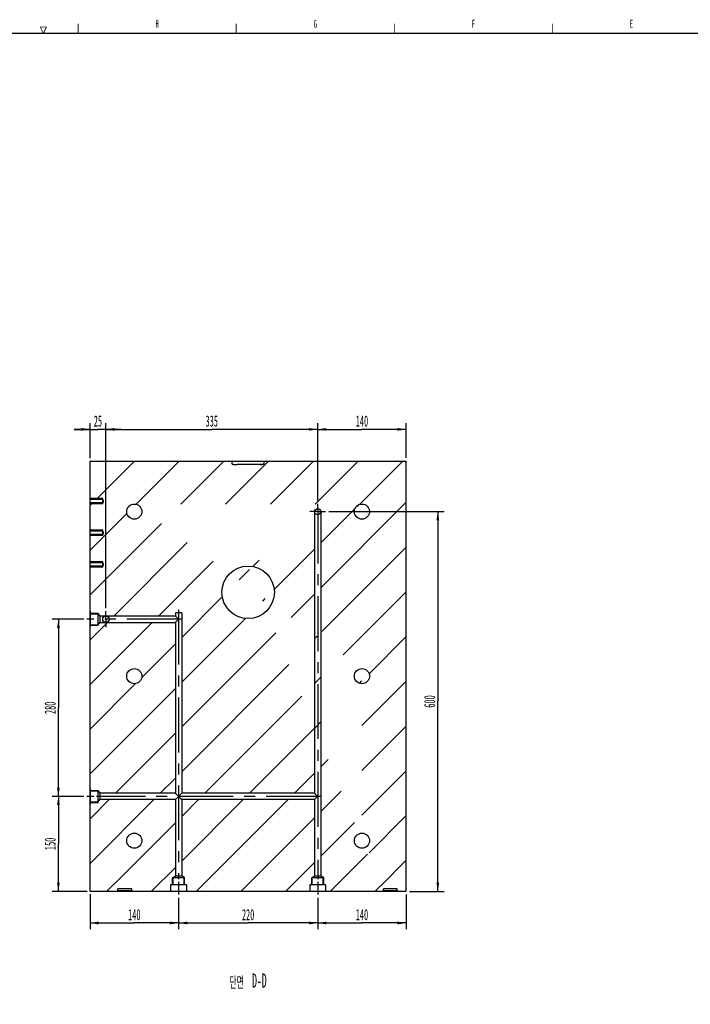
# Model space of a CAD drawing. Header units: millimetres. Extents: x -1 to 4195, y -1 to 2965.
# Tile 7 of 25: x 2063 to 3123, y 1386 to 2941. Entities that reach past the tile are written whole.
import ezdxf

# ---------------------------------------------------------------- set-up
doc = ezdxf.new("R2010")
doc.units = ezdxf.units.MM
doc.header["$LTSCALE"] = 231.275
doc.linetypes.add('CENTER', pattern=[0.6, 0.375, -0.075, 0.075, -0.075])
doc.layers.get('0').update_dxf_attribs({"linetype": 'CONTINUOUS'})
doc.layers.add('02___PRT_ALL_AXES', color=7, linetype='CONTINUOUS')
doc.layers.add('7_ALL_FEATURES', color=7, linetype='CONTINUOUS')
doc.styles.get("Standard").update_dxf_attribs({"font": 'txt', "width": 0.5})
doc.dimstyles.new('DIMSTYLE_1', dxfattribs={"dimtxt": 17.5, "dimasz": 13.8, "dimexe": 2, "dimexo": 1, "dimgap": 0.875, "dimtad": 1, "dimdec": 3, "dimdsep": 46, "dimtxsty": 'Standard', "dimblk": '_FILLED', "dimblk1": '_FILLED', "dimblk2": '_FILLED', "dimcen": 0.09, "dimadec": 3, "dimazin": 2, "dimtp": 0.5, "dimtm": 0.5, "dimtfac": 1, "dimtdec": 3, "dimtofl": 0, "dimtmove": 0, "dimatfit": 3, "dimldrblk": '_FILLED', "dimfxl": 0, "dimtolj": 1, "dimarcsym": 0})
doc.dimstyles.new('DIMSTYLE_2', dxfattribs={"dimtxt": 17.5, "dimasz": 13.8, "dimexe": 2, "dimexo": 1, "dimgap": 0.875, "dimtad": 1, "dimdec": 3, "dimdsep": 46, "dimtxsty": 'Standard', "dimblk": '_FILLED', "dimblk1": '_FILLED', "dimblk2": '_FILLED', "dimcen": 0.09, "dimadec": 3, "dimazin": 2, "dimtp": 0.8, "dimtm": 0.8, "dimtfac": 1, "dimtdec": 3, "dimtofl": 0, "dimtmove": 0, "dimatfit": 3, "dimldrblk": '_FILLED', "dimfxl": 0, "dimtolj": 1, "dimarcsym": 0})
doc.dimstyles.new('DIMSTYLE_3', dxfattribs={"dimtxt": 17.5, "dimasz": 13.8, "dimexe": 2, "dimexo": 1, "dimgap": 0.875, "dimtad": 1, "dimdec": 3, "dimdsep": 46, "dimtxsty": 'Standard', "dimblk": '_FILLED', "dimblk1": '_FILLED', "dimblk2": '_FILLED', "dimcen": 0.09, "dimadec": 3, "dimazin": 2, "dimtp": 0.2, "dimtm": 0.2, "dimtfac": 1, "dimtdec": 3, "dimtofl": 0, "dimtmove": 0, "dimatfit": 3, "dimldrblk": '_FILLED', "dimfxl": 0, "dimtolj": 1, "dimarcsym": 0})

# ---------------------------------------------------------------- blocks, each defined once
blk = doc.blocks.new('_FILLED')
at = {"color": 0, "linetype": 'ByBlock'}
blk.add_solid([(0, 0), (-1, 0.16), (-1, -0.16)], dxfattribs=at)
blk = doc.blocks.new('*D19')
at = {"color": 2, "linetype": 'Continuous'}
for p, q in [((2313.8, 1554.1), (2313.8, 1504.1)), ((2533.8, 1554.1), (2533.8, 1504.1)), ((2313.8, 1514.1), (2423.8, 1514.1)), ((2533.8, 1514.1), (2423.8, 1514.1))]:
    blk.add_line(p, q, dxfattribs=at)
at = {"color": 2, "linetype": 'Continuous', "xscale": 13.8, "yscale": 13.8, "zscale": 13.8, "rotation": 180}
blk.add_blockref('_FILLED', (2313.8, 1514.1), dxfattribs=at)
at = {"color": 2, "linetype": 'Continuous', "xscale": 13.8, "yscale": 13.8, "zscale": 13.8}
blk.add_blockref('_FILLED', (2533.8, 1514.1), dxfattribs=at)
at = {"color": 2, "linetype": 'Continuous', "insert": (2423.8, 1536), "char_height": 17.5, "width": 26.25, "attachment_point": 2, "line_spacing_factor": 0.9}
blk.add_mtext('220', dxfattribs=at)
blk = doc.blocks.new('*D20')
at = {"color": 2, "linetype": 'Continuous'}
for p, q in [((2673.8, 1559.1), (2673.8, 1504.1)), ((2533.8, 1554.1), (2533.8, 1504.1)), ((2533.8, 1514.1), (2603.8, 1514.1)), ((2673.8, 1514.1), (2603.8, 1514.1))]:
    blk.add_line(p, q, dxfattribs=at)
at = {"color": 2, "linetype": 'Continuous', "xscale": 13.8, "yscale": 13.8, "zscale": 13.8, "rotation": 180}
blk.add_blockref('_FILLED', (2533.8, 1514.1), dxfattribs=at)
at = {"color": 2, "linetype": 'Continuous', "xscale": 13.8, "yscale": 13.8, "zscale": 13.8}
blk.add_blockref('_FILLED', (2673.8, 1514.1), dxfattribs=at)
at = {"color": 2, "linetype": 'Continuous', "insert": (2603.8, 1536), "char_height": 17.5, "width": 26.25, "attachment_point": 2, "line_spacing_factor": 0.9}
blk.add_mtext('140', dxfattribs=at)
blk = doc.blocks.new('*D21')
at = {"color": 2, "linetype": 'Continuous'}
for p, q in [((2163.8, 1714.1), (2113.8, 1714.1)), ((2123.8, 1714.1), (2123.8, 1639.1)), ((2123.8, 1564.1), (2123.8, 1639.1)), ((2169.3, 1564.1), (2113.8, 1564.1))]:
    blk.add_line(p, q, dxfattribs=at)
at = {"color": 2, "linetype": 'Continuous', "xscale": 13.8, "yscale": 13.8, "zscale": 13.8}
for p, rotation in [((2123.8, 1714.1), 90), ((2123.8, 1564.1), 270)]:
    blk.add_blockref('_FILLED', p, dxfattribs=dict(at, rotation=rotation))
at = {"color": 2, "linetype": 'Continuous', "insert": (2102, 1639.1), "char_height": 17.5, "width": 26.25, "attachment_point": 2, "rotation": 90, "line_spacing_factor": 0.9}
blk.add_mtext('150', dxfattribs=at)
blk = doc.blocks.new('*D22')
at = {"color": 2, "linetype": 'Continuous'}
for p, q in [((2163.8, 1994.1), (2113.8, 1994.1)), ((2123.8, 1994.1), (2123.8, 1854.1)), ((2123.8, 1714.1), (2123.8, 1854.1)), ((2163.8, 1714.1), (2113.8, 1714.1))]:
    blk.add_line(p, q, dxfattribs=at)
at = {"color": 2, "linetype": 'Continuous', "xscale": 13.8, "yscale": 13.8, "zscale": 13.8}
for p, rotation in [((2123.8, 1994.1), 90), ((2123.8, 1714.1), 270)]:
    blk.add_blockref('_FILLED', p, dxfattribs=dict(at, rotation=rotation))
at = {"color": 2, "linetype": 'Continuous', "insert": (2102, 1854.1), "char_height": 17.5, "width": 26.25, "attachment_point": 2, "rotation": 90, "line_spacing_factor": 0.9}
blk.add_mtext('280', dxfattribs=at)
blk = doc.blocks.new('*D23')
at = {"color": 2, "linetype": 'Continuous'}
for p, q in [((2551.3, 2164.1), (2733.8, 2164.1)), ((2723.8, 2164.1), (2723.8, 1864.1)), ((2723.8, 1564.1), (2723.8, 1864.1)), ((2678.8, 1564.1), (2733.8, 1564.1))]:
    blk.add_line(p, q, dxfattribs=at)
at = {"color": 2, "linetype": 'Continuous', "xscale": 13.8, "yscale": 13.8, "zscale": 13.8}
for p, rotation in [((2723.8, 2164.1), 90), ((2723.8, 1564.1), 270)]:
    blk.add_blockref('_FILLED', p, dxfattribs=dict(at, rotation=rotation))
at = {"color": 2, "linetype": 'Continuous', "insert": (2702, 1864.1), "char_height": 17.5, "width": 26.25, "attachment_point": 2, "rotation": 90, "line_spacing_factor": 0.9}
blk.add_mtext('600', dxfattribs=at)
blk = doc.blocks.new('*D24')
at = {"color": 2, "linetype": 'Continuous'}
for p, q in [((2533.8, 2181.6), (2533.8, 2304.1)), ((2673.8, 2249.1), (2673.8, 2304.1)), ((2533.8, 2294.1), (2603.8, 2294.1)), ((2673.8, 2294.1), (2603.8, 2294.1))]:
    blk.add_line(p, q, dxfattribs=at)
at = {"color": 2, "linetype": 'Continuous', "xscale": 13.8, "yscale": 13.8, "zscale": 13.8, "rotation": 180}
blk.add_blockref('_FILLED', (2533.8, 2294.1), dxfattribs=at)
at = {"color": 2, "linetype": 'Continuous', "xscale": 13.8, "yscale": 13.8, "zscale": 13.8}
blk.add_blockref('_FILLED', (2673.8, 2294.1), dxfattribs=at)
at = {"color": 2, "linetype": 'Continuous', "insert": (2603.8, 2316), "char_height": 17.5, "width": 26.25, "attachment_point": 2, "line_spacing_factor": 0.9}
blk.add_mtext('140', dxfattribs=at)
blk = doc.blocks.new('*D25')
at = {"color": 2, "linetype": 'Continuous'}
for p, q in [((2198.8, 2011.6), (2198.8, 2304.1)), ((2533.8, 2181.6), (2533.8, 2304.1)), ((2198.8, 2294.1), (2366.3, 2294.1)), ((2533.8, 2294.1), (2366.3, 2294.1))]:
    blk.add_line(p, q, dxfattribs=at)
at = {"color": 2, "linetype": 'Continuous', "xscale": 13.8, "yscale": 13.8, "zscale": 13.8, "rotation": 180}
blk.add_blockref('_FILLED', (2198.8, 2294.1), dxfattribs=at)
at = {"color": 2, "linetype": 'Continuous', "xscale": 13.8, "yscale": 13.8, "zscale": 13.8}
blk.add_blockref('_FILLED', (2533.8, 2294.1), dxfattribs=at)
at = {"color": 2, "linetype": 'Continuous', "insert": (2366.3, 2316), "char_height": 17.5, "width": 26.25, "attachment_point": 2, "line_spacing_factor": 0.9}
blk.add_mtext('335', dxfattribs=at)
blk = doc.blocks.new('*D42')
at = {"color": 2, "linetype": 'Continuous'}
for p, q in [((2173.8, 2248.6), (2173.8, 2304.1)), ((2198.8, 2011.6), (2198.8, 2304.1)), ((2173.8, 2294.1), (2148.8, 2294.1)), ((2148.8, 2294.1), (2186.3, 2294.1)), ((2223.8, 2294.1), (2186.3, 2294.1)), ((2198.8, 2294.1), (2223.8, 2294.1))]:
    blk.add_line(p, q, dxfattribs=at)
at = {"color": 2, "linetype": 'Continuous', "xscale": 13.8, "yscale": 13.8, "zscale": 13.8}
blk.add_blockref('_FILLED', (2173.8, 2294.1), dxfattribs=at)
at = {"color": 2, "linetype": 'Continuous', "xscale": 13.8, "yscale": 13.8, "zscale": 13.8, "rotation": 180}
blk.add_blockref('_FILLED', (2198.8, 2294.1), dxfattribs=at)
at = {"color": 2, "linetype": 'Continuous', "insert": (2186.3, 2316), "char_height": 17.5, "width": 17.5, "attachment_point": 2, "line_spacing_factor": 0.9}
blk.add_mtext('25', dxfattribs=at)
blk = doc.blocks.new('*D43')
at = {"color": 2, "linetype": 'Continuous'}
for p, q in [((2173.8, 1559.6), (2173.8, 1504.1)), ((2313.8, 1554.1), (2313.8, 1504.1)), ((2173.8, 1514.1), (2243.8, 1514.1)), ((2313.8, 1514.1), (2243.8, 1514.1))]:
    blk.add_line(p, q, dxfattribs=at)
at = {"color": 2, "linetype": 'Continuous', "xscale": 13.8, "yscale": 13.8, "zscale": 13.8, "rotation": 180}
blk.add_blockref('_FILLED', (2173.8, 1514.1), dxfattribs=at)
at = {"color": 2, "linetype": 'Continuous', "xscale": 13.8, "yscale": 13.8, "zscale": 13.8}
blk.add_blockref('_FILLED', (2313.8, 1514.1), dxfattribs=at)
at = {"color": 2, "linetype": 'Continuous', "insert": (2243.8, 1536), "char_height": 17.5, "width": 26.25, "attachment_point": 2, "line_spacing_factor": 0.9}
blk.add_mtext('140', dxfattribs=at)

msp = doc.modelspace()

# ---------------------------------------------------------------- hatches: boundary and pattern name
at = {"linetype": 'Continuous'}
h = msp.add_hatch(dxfattribs=at)
h.set_pattern_fill('D', color=2, scale=50, angle=45, style=0, pattern_type=0)
h.set_pattern_definition([(45, (0, 0), (-35.35534, 35.35534), [])])
edge = h.paths.add_edge_path()
edge.add_line((2174.3261, 1564.1173), (2216.8261, 1564.1173))
edge.add_line((2173.8261, 1564.6173), (2174.3261, 1564.1173))
edge.add_line((2173.8261, 1564.6173), (2173.8261, 1701.6173))
edge.add_line((2174.8261, 1701.6173), (2173.8261, 1701.6173))
edge.add_line((2174.8261, 1701.6173), (2174.8261, 1705.386))
edge.add_line((2174.8261, 1705.386), (2186.8261, 1705.386))
edge.add_line((2186.8261, 1705.386), (2189.0681, 1709.1173))
edge.add_line((2308.8264, 1709.1173), (2189.0681, 1709.1173))
edge.add_line((2308.8261, 1709.1176), (2308.8261, 1588.3592))
edge.add_line((2305.0949, 1586.1173), (2308.8261, 1588.3592))
edge.add_line((2305.0949, 1574.1173), (2305.0949, 1586.1173))
edge.add_line((2305.0949, 1574.1173), (2301.3261, 1574.1173))
edge.add_line((2301.3261, 1574.1173), (2301.3261, 1564.1173))
edge.add_line((2240.8261, 1564.1173), (2301.3261, 1564.1173))
edge.add_arc((2110.771, 1423.2873), 191.6962, 47.2778377, 47.7202452)
edge.add_line((2239.7348, 1565.1173), (2239.7348, 1568.1173))
edge.add_line((2239.7348, 1568.1173), (2217.9174, 1568.1173))
edge.add_line((2217.9174, 1565.1173), (2217.9174, 1568.1173))
edge.add_arc((2350.6917, 1419.1291), 197.3362, 132.2860812, 132.7158443)
edge.add_arc((2243.8261, 1644.1173), 12, 90, 270)
edge.add_arc((2243.8261, 1644.1173), 12, 270, 450)
edge = h.paths.add_edge_path()
edge.add_line((2326.3261, 1564.1173), (2521.3261, 1564.1173))
edge.add_line((2326.3261, 1574.1173), (2326.3261, 1564.1173))
edge.add_line((2326.3261, 1574.1173), (2322.5574, 1574.1173))
edge.add_line((2322.5574, 1574.1173), (2322.5574, 1586.1173))
edge.add_line((2322.5574, 1586.1173), (2318.8261, 1588.3592))
edge.add_line((2318.8261, 1709.1188), (2318.8261, 1588.3592))
edge.add_line((2528.8264, 1709.1173), (2318.8246, 1709.1173))
edge.add_line((2528.8261, 1709.1176), (2528.8261, 1588.3592))
edge.add_line((2525.0949, 1586.1173), (2528.8261, 1588.3592))
edge.add_line((2525.0949, 1574.1173), (2525.0949, 1586.1173))
edge.add_line((2525.0949, 1574.1173), (2521.3261, 1574.1173))
edge.add_line((2521.3261, 1574.1173), (2521.3261, 1564.1173))
edge = h.paths.add_edge_path()
edge.add_line((2546.3261, 1564.1173), (2636.8261, 1564.1173))
edge.add_line((2546.3261, 1574.1173), (2546.3261, 1564.1173))
edge.add_line((2546.3261, 1574.1173), (2542.5574, 1574.1173))
edge.add_line((2542.5574, 1574.1173), (2542.5574, 1586.1173))
edge.add_line((2542.5574, 1586.1173), (2538.8261, 1588.3592))
edge.add_line((2538.8261, 2164.1173), (2538.8261, 1588.3592))
edge.add_arc((2533.8261, 2164.1173), 5, 0, 90)
edge.add_arc((2533.8261, 2164.1173), 5, 90, 180)
edge.add_line((2528.8261, 2164.1173), (2528.8261, 1719.1156))
edge.add_line((2528.8278, 1719.1173), (2318.8257, 1719.1173))
edge.add_line((2318.8261, 2004.1173), (2318.8261, 1719.1169))
edge.add_line((2318.8261, 2004.1173), (2308.8261, 2004.1173))
edge.add_line((2308.8261, 2004.1173), (2308.8261, 1999.1156))
edge.add_line((2308.8278, 1999.1173), (2198.8261, 1999.1173))
edge.add_line((2198.8261, 1999.1173), (2189.0681, 1999.1173))
edge.add_line((2186.8261, 2002.8485), (2189.0681, 1999.1173))
edge.add_line((2174.8261, 2002.8485), (2186.8261, 2002.8485))
edge.add_line((2174.8261, 2002.8485), (2174.8261, 2006.6173))
edge.add_line((2174.8261, 2006.6173), (2173.8261, 2006.6173))
edge.add_line((2173.8261, 2006.6173), (2173.8261, 2077.8677))
edge.add_line((2193.8261, 2077.8677), (2173.8261, 2077.8677))
edge.add_spline(control_points=[(2194.6673, 2080.6173), (2194.6673, 2080.3242), (2194.5848, 2079.7308), (2194.2815, 2078.848), (2193.9891, 2078.2032), (2193.8261, 2077.8677)], knot_values=[0, 0, 0, 0, 0.333333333, 0.666666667, 1, 1, 1, 1], degree=3, periodic=0)
edge.add_spline(control_points=[(2193.8261, 2083.3668), (2193.9904, 2083.0287), (2194.2846, 2082.3803), (2194.5894, 2081.4859), (2194.6673, 2080.9025), (2194.6673, 2080.6173)], knot_values=[0, 0, 0, 0, 0.333333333, 0.666666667, 1, 1, 1, 1], degree=3, periodic=0)
edge.add_line((2193.8261, 2083.3668), (2173.8261, 2083.3668))
edge.add_line((2173.8261, 2083.3668), (2173.8261, 2127.8677))
edge.add_line((2193.8261, 2127.8677), (2173.8261, 2127.8677))
edge.add_spline(control_points=[(2194.6673, 2130.6173), (2194.6673, 2130.3242), (2194.5848, 2129.7308), (2194.2815, 2128.848), (2193.9891, 2128.2032), (2193.8261, 2127.8677)], knot_values=[0, 0, 0, 0, 0.333333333, 0.666666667, 1, 1, 1, 1], degree=3, periodic=0)
edge.add_spline(control_points=[(2193.8261, 2133.3668), (2193.9904, 2133.0287), (2194.2846, 2132.3803), (2194.5894, 2131.4859), (2194.6673, 2130.9025), (2194.6673, 2130.6173)], knot_values=[0, 0, 0, 0, 0.333333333, 0.666666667, 1, 1, 1, 1], degree=3, periodic=0)
edge.add_line((2193.8261, 2133.3668), (2173.8261, 2133.3668))
edge.add_line((2173.8261, 2133.3668), (2173.8261, 2177.8677))
edge.add_line((2193.8261, 2177.8677), (2173.8261, 2177.8677))
edge.add_spline(control_points=[(2194.6673, 2180.6173), (2194.6673, 2180.3242), (2194.5848, 2179.7308), (2194.2815, 2178.848), (2193.9891, 2178.2032), (2193.8261, 2177.8677)], knot_values=[0, 0, 0, 0, 0.333333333, 0.666666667, 1, 1, 1, 1], degree=3, periodic=0)
edge.add_spline(control_points=[(2193.8261, 2183.3668), (2193.9904, 2183.0287), (2194.2846, 2182.3803), (2194.5894, 2181.4859), (2194.6673, 2180.9025), (2194.6673, 2180.6173)], knot_values=[0, 0, 0, 0, 0.333333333, 0.666666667, 1, 1, 1, 1], degree=3, periodic=0)
edge.add_line((2193.8261, 2183.3668), (2173.8261, 2183.3668))
edge.add_line((2173.8261, 2183.3668), (2173.8261, 2243.6173))
edge.add_line((2174.3261, 2244.1173), (2173.8261, 2243.6173))
edge.add_line((2174.3261, 2244.1173), (2397.3705, 2244.1173))
edge.add_spline(control_points=[(2397.3705, 2244.1173), (2397.4256, 2244.1173), (2397.5332, 2244.1163), (2397.6866, 2244.1124), (2397.8318, 2244.1062), (2397.9686, 2244.0979), (2398.0961, 2244.0873), (2398.216, 2244.0746), (2398.3254, 2244.0573), (2398.4301, 2244.0407), (2398.4838, 2244.0075), (2398.5078, 2243.9873)], knot_values=[0, 0, 0, 0, 0.111111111, 0.222222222, 0.333333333, 0.444444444, 0.555555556, 0.666666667, 0.777777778, 0.888888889, 1, 1, 1, 1], degree=3, periodic=0)
edge.add_line((2398.5078, 2239.3573), (2398.5078, 2243.9873))
edge.add_spline(control_points=[(2398.5078, 2239.3573), (2398.5078, 2239.323), (2398.551, 2239.2659), (2398.6474, 2239.2073), (2398.7612, 2239.1587), (2398.8878, 2239.1167), (2399.0262, 2239.0788), (2399.1745, 2239.0441), (2399.3315, 2239.0122), (2399.4961, 2238.9826), (2399.667, 2238.9552), (2399.8426, 2238.9298), (2400.0211, 2238.9065), (2400.2008, 2238.885), (2400.3793, 2238.8655), (2400.557, 2238.8476), (2400.7369, 2238.8308), (2400.9223, 2238.8149), (2401.1162, 2238.7995), (2401.3216, 2238.7845), (2401.5416, 2238.7697), (2401.7793, 2238.7552), (2402.0376, 2238.741), (2402.3198, 2238.7272), (2402.6288, 2238.7138), (2402.9678, 2238.7011), (2403.3398, 2238.6894), (2403.748, 2238.6789), (2404.1953, 2238.6699), (2404.685, 2238.663), (2405.2197, 2238.6584), (2405.6091, 2238.6573), (2405.8117, 2238.6573)], knot_values=[0, 0, 0, 0, 0.033333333, 0.066666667, 0.1, 0.133333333, 0.166666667, 0.2, 0.233333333, 0.266666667, 0.3, 0.333333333, 0.366666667, 0.4, 0.433333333, 0.466666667, 0.5, 0.533333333, 0.566666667, 0.6, 0.633333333, 0.666666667, 0.7, 0.733333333, 0.766666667, 0.8, 0.833333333, 0.866666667, 0.9, 0.933333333, 0.966666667, 1, 1, 1, 1], degree=3, periodic=0)
edge.add_line((2441.8405, 2238.6573), (2405.8117, 2238.6573))
edge.add_spline(control_points=[(2441.8405, 2238.6573), (2442.0601, 2238.6573), (2442.4813, 2238.6586), (2443.058, 2238.6639), (2443.5844, 2238.6721), (2444.0638, 2238.6826), (2444.5001, 2238.6949), (2444.8971, 2238.7088), (2445.2585, 2238.7237), (2445.588, 2238.7396), (2445.8896, 2238.7561), (2446.1669, 2238.7733), (2446.4237, 2238.791), (2446.6638, 2238.8094), (2446.891, 2238.8286), (2447.109, 2238.8488), (2447.3217, 2238.8705), (2447.5321, 2238.8943), (2447.7383, 2238.9201), (2447.9378, 2238.948), (2448.1288, 2238.9779), (2448.309, 2239.0098), (2448.4766, 2239.0438), (2448.6292, 2239.0795), (2448.768, 2239.1178), (2448.8922, 2239.1593), (2449.0023, 2239.2062), (2449.1, 2239.2647), (2449.1444, 2239.3224), (2449.1444, 2239.3573)], knot_values=[0, 0, 0, 0, 0.037037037, 0.074074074, 0.111111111, 0.148148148, 0.185185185, 0.222222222, 0.259259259, 0.296296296, 0.333333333, 0.37037037, 0.407407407, 0.444444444, 0.481481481, 0.518518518, 0.555555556, 0.592592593, 0.62962963, 0.666666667, 0.703703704, 0.740740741, 0.777777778, 0.814814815, 0.851851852, 0.888888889, 0.925925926, 0.962962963, 1, 1, 1, 1], degree=3, periodic=0)
edge.add_line((2449.1444, 2239.3573), (2449.1444, 2243.9873))
edge.add_spline(control_points=[(2449.1444, 2243.9873), (2449.1668, 2244.007), (2449.2179, 2244.0393), (2449.3197, 2244.0561), (2449.4267, 2244.0734), (2449.5437, 2244.0861), (2449.6697, 2244.0969), (2449.8057, 2244.1055), (2449.9521, 2244.112), (2450.1098, 2244.1162), (2450.2231, 2244.1173), (2450.2818, 2244.1173)], knot_values=[0, 0, 0, 0, 0.111111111, 0.222222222, 0.333333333, 0.444444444, 0.555555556, 0.666666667, 0.777777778, 0.888888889, 1, 1, 1, 1], degree=3, periodic=0)
edge.add_line((2450.2818, 2244.1173), (2673.8261, 2244.1173))
edge.add_line((2673.8261, 1564.1173), (2673.8261, 2244.1173))
edge.add_line((2660.8261, 1564.1173), (2673.8261, 1564.1173))
edge.add_arc((2530.771, 1423.2873), 191.6962, 47.2778377, 47.7202452)
edge.add_line((2659.7348, 1565.1173), (2659.7348, 1568.1173))
edge.add_line((2659.7348, 1568.1173), (2637.9174, 1568.1173))
edge.add_line((2637.9174, 1565.1173), (2637.9174, 1568.1173))
edge.add_arc((2770.6917, 1419.1291), 197.3362, 132.2860812, 132.7158443)
edge.add_arc((2423.8261, 2036.6173), 41.5, 90, 270)
edge.add_arc((2423.8261, 2036.6173), 41.5, 270, 450)
edge.add_arc((2603.8261, 2164.1173), 12, 90, 270)
edge.add_arc((2603.8261, 2164.1173), 12, 270, 450)
edge.add_arc((2243.8261, 2164.1173), 12, 90, 270)
edge.add_arc((2243.8261, 2164.1173), 12, 270, 450)
edge.add_arc((2603.8261, 1904.1173), 12, 90, 270)
edge.add_arc((2603.8261, 1904.1173), 12, 270, 450)
edge.add_arc((2603.8261, 1644.1173), 12, 90, 270)
edge.add_arc((2603.8261, 1644.1173), 12, 270, 450)
edge = h.paths.add_edge_path()
edge.add_line((2173.8261, 1726.6173), (2173.8261, 1981.6173))
edge.add_line((2174.8261, 1981.6173), (2173.8261, 1981.6173))
edge.add_line((2174.8261, 1981.6173), (2174.8261, 1985.386))
edge.add_line((2174.8261, 1985.386), (2186.8261, 1985.386))
edge.add_line((2186.8261, 1985.386), (2189.0681, 1989.1173))
edge.add_line((2198.8261, 1989.1173), (2189.0681, 1989.1173))
edge.add_line((2198.8261, 1989.1173), (2308.8264, 1989.1173))
edge.add_line((2308.8261, 1989.1176), (2308.8261, 1719.1156))
edge.add_line((2308.8278, 1719.1173), (2189.0681, 1719.1173))
edge.add_line((2186.8261, 1722.8485), (2189.0681, 1719.1173))
edge.add_line((2174.8261, 1722.8485), (2186.8261, 1722.8485))
edge.add_line((2174.8261, 1722.8485), (2174.8261, 1726.6173))
edge.add_line((2174.8261, 1726.6173), (2173.8261, 1726.6173))
edge.add_arc((2243.8261, 1904.1173), 12, 90, 270)
edge.add_arc((2243.8261, 1904.1173), 12, 270, 450)

# ---------------------------------------------------------------- linework, layer by layer
at = {"color": 7, "linetype": 'Continuous'}
for p, q in [((100.0001, 2920), (4180, 2920)), ((2174.3261, 2244.1173), (2173.8261, 2243.6173)), ((2173.8261, 1564.6173), (2173.8261, 2243.6173)), ((2174.3261, 2244.1173), (2397.3705, 2244.1173)), ((2398.5078, 2244.1173), (2449.1444, 2244.1173)), ((2398.5078, 2239.3573), (2398.5078, 2243.9873)), ((2449.1444, 2239.3573), (2449.1444, 2243.9873)), ((2450.2818, 2244.1173), (2673.8261, 2244.1173)), ((2673.8261, 1564.1173), (2673.8261, 2244.1173)), ((2449.1444, 2238.6573), (2405.8117, 2238.6573)), ((2193.8261, 2183.3668), (2173.8261, 2183.3668)), ((2193.8261, 2176.6173), (2193.8261, 2184.6173)), ((2193.8261, 2177.8677), (2173.8261, 2177.8677)), ((2528.8261, 2164.1173), (2528.8261, 1719.1156)), ((2538.8261, 2164.1173), (2538.8261, 1588.3592)), ((2193.8261, 2133.3668), (2173.8261, 2133.3668)), ((2193.8261, 2126.6173), (2193.8261, 2134.6173)), ((2193.8261, 2127.8677), (2173.8261, 2127.8677)), ((2193.8261, 2083.3668), (2173.8261, 2083.3668)), ((2193.8261, 2077.8677), (2173.8261, 2077.8677)), ((2193.8261, 2076.6173), (2193.8261, 2084.6173)), ((2174.8261, 2006.6173), (2173.8261, 2006.6173)), ((2174.8261, 1981.6173), (2174.8261, 2006.6173)), ((2174.8261, 2002.8485), (2186.8261, 2002.8485)), ((2186.8261, 1984.5923), (2186.8261, 2003.6423)), ((2186.8261, 2002.8485), (2189.0681, 1999.1173)), ((2189.0681, 1999.1173), (2189.0681, 1989.1173)), ((2308.8278, 1999.1173), (2189.0681, 1999.1173)), ((2308.8261, 2004.1173), (2308.8261, 1999.1156)), ((2318.8261, 2004.1173), (2308.8261, 2004.1173)), ((2318.8261, 2004.1173), (2318.8261, 1719.1169)), ((2174.8261, 1981.6173), (2173.8261, 1981.6173)), ((2174.8261, 1985.386), (2186.8261, 1985.386)), ((2186.8261, 1985.386), (2189.0681, 1989.1173)), ((2189.0681, 1989.1173), (2308.8264, 1989.1173)), ((2308.8261, 1989.1176), (2308.8261, 1719.1156)), ((2174.8261, 1726.6173), (2173.8261, 1726.6173)), ((2174.8261, 1701.6173), (2174.8261, 1726.6173)), ((2174.8261, 1722.8485), (2186.8261, 1722.8485)), ((2186.8261, 1704.5923), (2186.8261, 1723.6423)), ((2186.8261, 1722.8485), (2189.0681, 1719.1173)), ((2189.0681, 1719.1173), (2189.0681, 1709.1173)), ((2308.8278, 1719.1173), (2189.0681, 1719.1173)), ((2528.8278, 1719.1173), (2318.8257, 1719.1173)), ((2174.8261, 1701.6173), (2173.8261, 1701.6173)), ((2174.8261, 1705.386), (2186.8261, 1705.386)), ((2186.8261, 1705.386), (2189.0681, 1709.1173)), ((2308.8264, 1709.1173), (2189.0681, 1709.1173)), ((2308.8261, 1709.1176), (2308.8261, 1588.3592)), ((2528.8264, 1709.1173), (2318.8246, 1709.1173)), ((2318.8261, 1709.1188), (2318.8261, 1588.3592)), ((2528.8261, 1709.1176), (2528.8261, 1588.3592)), ((2305.0949, 1586.1173), (2308.8261, 1588.3592)), ((2308.8261, 1588.3592), (2318.8261, 1588.3592)), ((2322.5574, 1586.1173), (2318.8261, 1588.3592)), ((2525.0949, 1586.1173), (2528.8261, 1588.3592)), ((2528.8261, 1588.3592), (2538.8261, 1588.3592)), ((2542.5574, 1586.1173), (2538.8261, 1588.3592)), ((2326.3261, 1574.1173), (2301.3261, 1574.1173)), ((2301.3261, 1574.1173), (2301.3261, 1564.1173)), ((2304.3011, 1586.1173), (2323.3511, 1586.1173)), ((2305.0949, 1574.1173), (2305.0949, 1586.1173)), ((2322.5574, 1574.1173), (2322.5574, 1586.1173)), ((2326.3261, 1574.1173), (2326.3261, 1564.1173)), ((2546.3261, 1574.1173), (2521.3261, 1574.1173)), ((2521.3261, 1574.1173), (2521.3261, 1564.1173)), ((2524.3011, 1586.1173), (2543.3511, 1586.1173)), ((2525.0949, 1574.1173), (2525.0949, 1586.1173)), ((2542.5574, 1574.1173), (2542.5574, 1586.1173)), ((2546.3261, 1574.1173), (2546.3261, 1564.1173)), ((2173.8261, 1564.6173), (2174.3261, 1564.1173)), ((2174.3261, 1564.1173), (2240.5476, 1564.1173)), ((2239.7348, 1568.1173), (2217.9174, 1568.1173)), ((2217.9174, 1565.1173), (2217.9174, 1568.1173)), ((2239.7348, 1565.1173), (2217.9174, 1565.1173)), ((2239.7348, 1565.1173), (2239.7348, 1568.1173)), ((2240.8261, 1564.1173), (2660.5476, 1564.1173)), ((2659.7348, 1568.1173), (2637.9174, 1568.1173)), ((2637.9174, 1565.1173), (2637.9174, 1568.1173)), ((2659.7348, 1565.1173), (2637.9174, 1565.1173)), ((2659.7348, 1565.1173), (2659.7348, 1568.1173)), ((2660.8261, 1564.1173), (2673.8261, 1564.1173))]:
    msp.add_line(p, q, dxfattribs=at)
at = {"color": 2, "linetype": 'Continuous'}
for p, q in [((2193.8261, 2184.6173), (2173.8261, 2184.6173)), ((2193.8261, 2176.6173), (2173.8261, 2176.6173)), ((2193.8261, 2134.6173), (2173.8261, 2134.6173)), ((2193.8261, 2126.6173), (2173.8261, 2126.6173)), ((2193.8261, 2084.6173), (2173.8261, 2084.6173)), ((2193.8261, 2076.6173), (2173.8261, 2076.6173)), ((2174.8261, 2003.6423), (2186.8261, 2003.6423)), ((2174.8261, 1984.5923), (2186.8261, 1984.5923)), ((2174.8261, 1723.6423), (2186.8261, 1723.6423)), ((2174.8261, 1704.5923), (2186.8261, 1704.5923)), ((2304.3011, 1574.1173), (2304.3011, 1586.1173)), ((2323.3511, 1574.1173), (2323.3511, 1586.1173)), ((2524.3011, 1574.1173), (2524.3011, 1586.1173)), ((2543.3511, 1574.1173), (2543.3511, 1586.1173))]:
    msp.add_line(p, q, dxfattribs=at)
at = {"color": 2, "linetype": 'Continuous', "const_width": 1.25}
for points in [[(2100, 2920), (2095, 2930)], [(2095, 2930), (2105, 2930)], [(2105, 2930), (2100, 2920)], [(2155, 2920), (2155, 2934.9999)], [(2405, 2920), (2405, 2934.9999)], [(2655, 2920), (2655, 2934.9999)], [(2905, 2920), (2905, 2934.9999)]]:
    msp.add_lwpolyline(points, dxfattribs=at)
at = {"color": 7, "linetype": 'Continuous'}
for centre, radius in [((2243.8261, 2164.1173), 12), ((2533.8261, 2164.1173), 5), ((2603.8261, 2164.1173), 12), ((2423.8261, 2036.6173), 41.5), ((2198.8261, 1994.1173), 5), ((2243.8261, 1904.1173), 12), ((2603.8261, 1904.1173), 12), ((2243.8261, 1644.1173), 12), ((2603.8261, 1644.1173), 12)]:
    msp.add_circle(centre, radius, dxfattribs=at)
for centre, radius, start, end in [((2441.9619, 2325.1271), 86.4695, 270.1333372, 271.3881513), ((2348.5759, 1421.4357), 194.2062, 132.2821943, 132.7188839), ((2109.0763, 1421.4357), 194.2062, 47.2811161, 47.7178057), ((2768.5759, 1421.4357), 194.2062, 132.2821943, 132.7188839), ((2529.0763, 1421.4357), 194.2062, 47.2811161, 47.7178057)]:
    msp.add_arc(centre, radius, start, end, dxfattribs=at)
for points in [[(2397.3705, 2244.1173), (2397.752, 2244.1173), (2398.2164, 2244.2336), (2398.5078, 2243.9873)], [(2193.8261, 2183.3668), (2193.9815, 2183.0471), (2194.1299, 2182.7235), (2194.2619, 2182.3934)], [(2194.259, 2178.8339), (2194.1277, 2178.5063), (2193.9804, 2178.1851), (2193.8261, 2177.8677)], [(2194.5549, 2179.732), (2194.481, 2179.4256), (2194.3762, 2179.1265), (2194.259, 2178.8339)], [(2194.2619, 2182.3934), (2194.4873, 2181.8295), (2194.6673, 2181.2245), (2194.6673, 2180.6173)], [(2194.6673, 2180.6173), (2194.6673, 2180.3198), (2194.6245, 2180.0212), (2194.5549, 2179.732)], [(2193.8261, 2133.3668), (2193.9815, 2133.0471), (2194.1299, 2132.7235), (2194.2619, 2132.3934)], [(2194.2619, 2132.3934), (2194.4873, 2131.8295), (2194.6673, 2131.2245), (2194.6673, 2130.6173)], [(2194.259, 2128.8339), (2194.1277, 2128.5063), (2193.9804, 2128.1851), (2193.8261, 2127.8677)], [(2194.5549, 2129.732), (2194.481, 2129.4256), (2194.3762, 2129.1265), (2194.259, 2128.8339)], [(2194.6673, 2130.6173), (2194.6673, 2130.3198), (2194.6245, 2130.0212), (2194.5549, 2129.732)], [(2193.8261, 2083.3668), (2193.9815, 2083.0471), (2194.1299, 2082.7235), (2194.2619, 2082.3934)], [(2194.259, 2078.8339), (2194.1277, 2078.5063), (2193.9804, 2078.1851), (2193.8261, 2077.8677)], [(2194.5549, 2079.732), (2194.481, 2079.4256), (2194.3762, 2079.1265), (2194.259, 2078.8339)], [(2194.2619, 2082.3934), (2194.4873, 2081.8295), (2194.6673, 2081.2245), (2194.6673, 2080.6173)], [(2194.6673, 2080.6173), (2194.6673, 2080.3198), (2194.6245, 2080.0212), (2194.5549, 2079.732)]]:
    msp.add_open_spline(points, degree=3, dxfattribs=at)
for points, knots in [([(2449.1444, 2243.9873), (2449.2892, 2244.1144), (2449.7287, 2244.0716), (2450.0919, 2244.1173), (2450.2818, 2244.1173)], [0, 0, 0, 0, 0.503540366, 1, 1, 1, 1]), ([(2398.5078, 2239.3573), (2398.5078, 2239.2027), (2398.9441, 2239.1085), (2399.4756, 2238.9684), (2400.2755, 2238.8726), (2401.1861, 2238.7896), (2402.4212, 2238.7163), (2403.9608, 2238.6675), (2405.1949, 2238.6573), (2405.8117, 2238.6573)], [0, 0, 0, 0, 0.062663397, 0.124810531, 0.24998968, 0.374947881, 0.499948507, 0.749971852, 1, 1, 1, 1]), ([(2444.0566, 2238.6829), (2444.4886, 2238.6937), (2445.3566, 2238.7213), (2446.6329, 2238.8052), (2447.7618, 2238.8905), (2448.4962, 2239.076), (2449.1444, 2239.1392), (2449.1444, 2239.3573)], [0, 0, 0, 0, 0.25037735, 0.500737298, 0.751721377, 0.873639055, 1, 1, 1, 1]), ([(2308.8263, 1989.1173), (2308.7601, 1989.1173), (2309.1969, 1989.402), (2309.3318, 1989.6696), (2309.987, 1990.2615), (2310.8697, 1991.1747), (2312.2069, 1992.4855), (2313.2618, 1993.569), (2313.8261, 1994.1173)], [0, 0, 0, 0, 0.028074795, 0.105405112, 0.2184723, 0.354792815, 0.666189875, 1, 1, 1, 1]), ([(2313.8261, 1994.1173), (2313.2654, 1994.6694), (2312.1947, 1995.7476), (2310.8945, 1997.06), (2309.9519, 1997.9743), (2309.4239, 1998.5616), (2309.025, 1998.8347), (2308.8933, 1999.1173), (2308.8269, 1999.1173)], [0, 0, 0, 0, 0.333879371, 0.645353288, 0.781658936, 0.89476175, 0.971830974, 1, 1, 1, 1]), ([(2308.8263, 1709.1173), (2308.7601, 1709.1173), (2309.1969, 1709.402), (2309.3318, 1709.6696), (2309.987, 1710.2615), (2310.8697, 1711.1747), (2312.2069, 1712.4855), (2313.2618, 1713.569), (2313.8261, 1714.1173)], [0, 0, 0, 0, 0.028074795, 0.105405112, 0.2184723, 0.354792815, 0.666189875, 1, 1, 1, 1]), ([(2313.8261, 1714.1173), (2313.2654, 1714.6694), (2312.1947, 1715.7476), (2310.8945, 1717.06), (2309.9519, 1717.9743), (2309.4239, 1718.5616), (2309.025, 1718.8347), (2308.8933, 1719.1173), (2308.8269, 1719.1173)], [0, 0, 0, 0, 0.333879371, 0.645353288, 0.781658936, 0.89476175, 0.971830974, 1, 1, 1, 1]), ([(2318.8259, 1719.1173), (2318.7594, 1719.1173), (2318.6261, 1718.8356), (2318.2267, 1718.5628), (2317.7001, 1717.9744), (2316.7577, 1717.0604), (2315.4582, 1715.7471), (2314.3878, 1714.6685), (2313.8261, 1714.1173)], [0, 0, 0, 0, 0.028247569, 0.105403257, 0.218369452, 0.354647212, 0.666121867, 1, 1, 1, 1]), ([(2313.8261, 1714.1173), (2314.3874, 1713.5657), (2315.458, 1712.4872), (2316.7579, 1711.1744), (2317.7002, 1710.2601), (2318.2279, 1709.673), (2318.6251, 1709.3983), (2318.7587, 1709.1173), (2318.8254, 1709.1173)], [0, 0, 0, 0, 0.333890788, 0.645376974, 0.781689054, 0.894683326, 0.971719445, 1, 1, 1, 1]), ([(2528.8263, 1709.1173), (2528.7601, 1709.1173), (2529.1969, 1709.402), (2529.3318, 1709.6696), (2529.987, 1710.2615), (2530.8697, 1711.1747), (2532.2069, 1712.4855), (2533.2618, 1713.569), (2533.8261, 1714.1173)], [0, 0, 0, 0, 0.028074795, 0.105405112, 0.2184723, 0.354792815, 0.666189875, 1, 1, 1, 1]), ([(2533.8261, 1714.1173), (2533.2654, 1714.6694), (2532.1947, 1715.7476), (2530.8945, 1717.06), (2529.9519, 1717.9743), (2529.4239, 1718.5616), (2529.025, 1718.8347), (2528.8933, 1719.1173), (2528.8269, 1719.1173)], [0, 0, 0, 0, 0.333879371, 0.645353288, 0.781658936, 0.89476175, 0.971830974, 1, 1, 1, 1])]:
    msp.add_open_spline(points, degree=3, knots=knots, dxfattribs=at)
at = {"layer": '02___PRT_ALL_AXES', "color": 7, "linetype": 'CENTER'}
for p, q in [((2533.8261, 2164.1173), (2521.3261, 2164.1173)), ((2533.8261, 2169.1173), (2533.8261, 2176.6173)), ((2533.8261, 2169.1173), (2533.8261, 1583.3592)), ((2533.8261, 2164.1173), (2546.3261, 2164.1173)), ((2313.8261, 2009.1173), (2313.8261, 1583.3592)), ((2179.8261, 1994.1173), (2168.8261, 1994.1173)), ((2318.8261, 1994.1173), (2184.0681, 1994.1173)), ((2198.8261, 1994.1173), (2198.8261, 2006.6173)), ((2198.8261, 1994.1173), (2198.8261, 1981.6173)), ((2179.8261, 1714.1173), (2168.8261, 1714.1173)), ((2538.8261, 1714.1173), (2184.0681, 1714.1173)), ((2313.8261, 1579.1173), (2313.8261, 1559.1173)), ((2533.8261, 1579.1173), (2533.8261, 1559.1173))]:
    msp.add_line(p, q, dxfattribs=at)
at = {"layer": '7_ALL_FEATURES', "color": 7, "linetype": 'Continuous'}
msp.add_line((2398.5078, 2244.1173), (2449.1444, 2244.1173), dxfattribs=at)

# ---------------------------------------------------------------- texts
at = {"color": 2, "linetype": 'Continuous', "attachment_point": 2, "line_spacing_factor": 0.9}
for s, insert, char_height, width in [('H', (2279.9999, 2941.25), 12.5, 6.25), ('G', (2529.9999, 2941.25), 12.5, 6.25), ('F', (2779.9999, 2941.25), 12.5, 6.25), ('E', (3029.9999, 2941.25), 12.5, 6.25), ('단면  \\H22.5;D-D', (2423.8261, 1434.3423), 17.5, 71.666667)]:
    msp.add_mtext(s, dxfattribs=dict(at, insert=insert, char_height=char_height, width=width))

# ---------------------------------------------------------------- dimensions: what is measured, and where the dimension line sits
at = {"color": 2, "linetype": 'Continuous'}
for base, p1, p2, angle, dimstyle, picture, middle in [((2173.8261, 2294.1173), (2198.8261, 2010.6173), (2173.8261, 2247.6173), 180, 'DIMSTYLE_3', '*D42', (2186.5995, 2294.1173)), ((2198.8261, 2294.1173), (2533.8261, 2180.6173), (2198.8261, 2010.6173), 180, 'DIMSTYLE_1', '*D25', (2366.5995, 2294.1173)), ((2533.8261, 2294.1173), (2673.8261, 2248.1173), (2533.8261, 2180.6173), 180, 'DIMSTYLE_1', '*D24', (2604.9199, 2294.1173)), ((2723.8261, 2164.1173), (2677.8261, 1564.1173), (2550.3261, 2164.1173), 90, 'DIMSTYLE_2', '*D23', (2723.8261, 1864.1172)), ((2123.8261, 1994.1173), (2164.8261, 1714.1173), (2164.8261, 1994.1173), 90, 'DIMSTYLE_1', '*D22', (2123.8261, 1854.1173)), ((2123.8261, 1714.1173), (2170.3261, 1564.1173), (2164.8261, 1714.1173), 90, 'DIMSTYLE_1', '*D21', (2123.8261, 1640.2111))]:
    dim = msp.add_linear_dim(base=base, p1=p1, p2=p2, angle=angle, dimstyle=dimstyle, dxfattribs=at)
    dim.commit()
    dim.dimension.update_dxf_attribs({"geometry": picture, "text_midpoint": middle, "dimtype": 160})
for base, p1, p2, picture, middle in [((2313.8261, 1514.1173), (2173.8261, 1560.6173), (2313.8261, 1555.1173), '*D43', (2244.9199, 1514.1173)), ((2673.8261, 1514.1173), (2533.8261, 1555.1173), (2673.8261, 1560.1173), '*D20', (2604.9199, 1514.1173)), ((2533.8261, 1514.1173), (2313.8261, 1555.1173), (2533.8261, 1555.1173), '*D19', (2423.8261, 1514.1173))]:
    dim = msp.add_linear_dim(base=base, p1=p1, p2=p2, dimstyle='DIMSTYLE_1', dxfattribs=at)
    dim.commit()
    dim.dimension.update_dxf_attribs({"geometry": picture, "text_midpoint": middle, "dimtype": 160})

doc.saveas('drawing.dxf')
